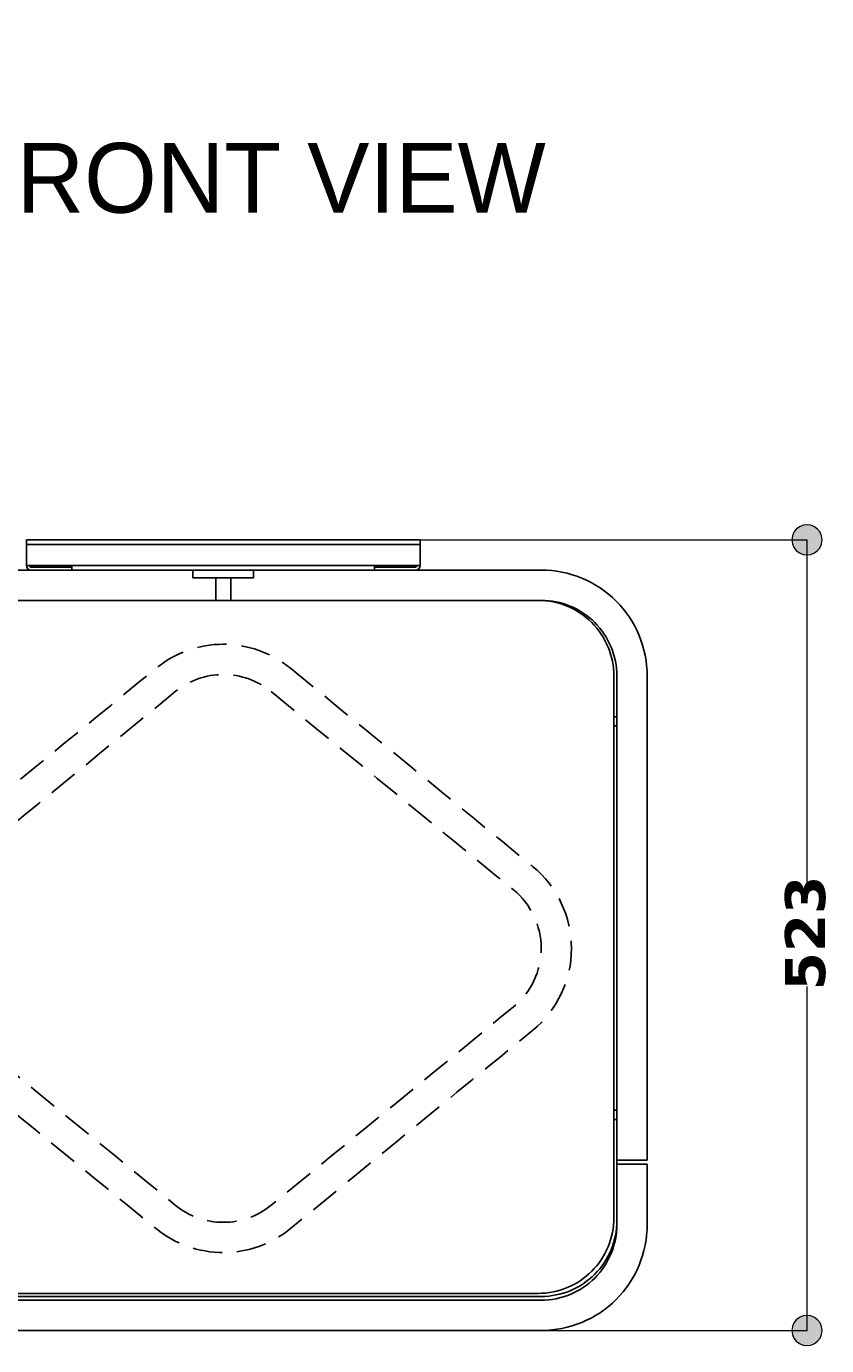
# Model space of a CAD drawing. Header units: millimetres. Extents: x 10 to 196, y -4 to 305.
# Tile 3 of 14: x 66 to 101, y 40 to 97. Entities that reach past the tile are written whole.
import ezdxf

# ---------------------------------------------------------------- set-up
doc = ezdxf.new("R2010")
doc.units = ezdxf.units.MM
doc.header["$MEASUREMENT"] = 0
doc.linetypes.add('AI-Linetype-0', pattern=[1.905, 1.27, -0.635])
doc.linetypes.add('AI-Linetype-1', pattern=[1.905, 1.27, -0.635])
doc.layers.add('Quote', color=7, linetype='Continuous', lineweight=0)

# ---------------------------------------------------------------- blocks, each defined once
blk = doc.blocks.new('Block_3')
at = {"layer": 'Quote'}
h = blk.add_hatch(color=7, dxfattribs=at)
h.dxf.hatch_style = 2
h.paths.add_polyline_path([(99.98, 75.388), (99.812, 75.366), (99.655, 75.301), (99.521, 75.197), (99.417, 75.063), (99.352, 74.906), (99.33, 74.738), (99.352, 74.571), (99.417, 74.413), (99.521, 74.28), (99.655, 74.176), (99.812, 74.111), (99.98, 74.088), (100.148, 74.111), (100.305, 74.176), (100.439, 74.28), (100.543, 74.413), (100.608, 74.571), (100.63, 74.738), (100.608, 74.906), (100.543, 75.063), (100.439, 75.197), (100.305, 75.301), (100.148, 75.366), (99.98, 75.388)])
h = blk.add_hatch(color=7, dxfattribs=at)
h.dxf.hatch_style = 2
h.paths.add_polyline_path([(99.98, 40.126), (100.148, 40.148), (100.305, 40.213), (100.439, 40.317), (100.543, 40.451), (100.608, 40.608), (100.63, 40.776), (100.608, 40.944), (100.543, 41.101), (100.439, 41.235), (100.305, 41.339), (100.148, 41.404), (99.98, 41.426), (99.812, 41.404), (99.655, 41.339), (99.521, 41.235), (99.417, 41.101), (99.352, 40.944), (99.33, 40.776), (99.352, 40.608), (99.417, 40.451), (99.521, 40.317), (99.655, 40.213), (99.812, 40.148), (99.98, 40.126)])
at = {"layer": 'Quote', "color": 7, "lineweight": 9}
for p, q in [((83.374, 74.738), (99.992, 74.738)), ((99.98, 74.738), (99.98, 59.982)), ((99.98, 55.559), (99.98, 40.776)), ((83.374, 40.776), (99.992, 40.776))]:
    blk.add_line(p, q, dxfattribs=at)
at = {"layer": 'Quote'}
for points in [[(99.98, 75.388), (99.812, 75.366), (99.655, 75.301), (99.521, 75.197), (99.417, 75.063), (99.352, 74.906), (99.33, 74.738), (99.352, 74.571), (99.417, 74.413), (99.521, 74.28), (99.655, 74.176), (99.812, 74.111), (99.98, 74.088), (100.148, 74.111), (100.305, 74.176), (100.439, 74.28), (100.543, 74.413), (100.608, 74.571), (100.63, 74.738), (100.608, 74.906), (100.543, 75.063), (100.439, 75.197), (100.305, 75.301), (100.148, 75.366), (99.98, 75.388)], [(99.98, 40.126), (100.148, 40.148), (100.305, 40.213), (100.439, 40.317), (100.543, 40.451), (100.608, 40.608), (100.63, 40.776), (100.608, 40.944), (100.543, 41.101), (100.439, 41.235), (100.305, 41.339), (100.148, 41.404), (99.98, 41.426), (99.812, 41.404), (99.655, 41.339), (99.521, 41.235), (99.417, 41.101), (99.352, 40.944), (99.33, 40.776), (99.352, 40.608), (99.417, 40.451), (99.521, 40.317), (99.655, 40.213), (99.812, 40.148), (99.98, 40.126)]]:
    blk.add_lwpolyline(points, dxfattribs=at)
at = {"layer": 'Quote', "insert": (100.792, 55.385), "char_height": 0.2, "attachment_point": 7, "rotation": 90}
blk.add_mtext('\\C7;\\FVerdana Bold|b1|i0|c1;\\H1.720892;\\W1.000000;523', dxfattribs=at)
blk = doc.blocks.new('Block_0')
at = {"layer": 'Quote', "color": 7, "lineweight": 25}
for p, q in [((66.47, 74.738), (83.37, 74.738)), ((66.47, 74.543), (66.47, 74.738)), ((83.37, 74.543), (66.47, 74.543)), ((66.47, 74.543), (66.47, 73.633)), ((83.37, 74.738), (83.37, 74.543)), ((83.37, 74.543), (83.37, 73.633)), ((66.47, 73.633), (68.42, 73.633)), ((66.665, 73.568), (68.42, 73.568)), ((68.42, 73.633), (81.42, 73.633)), ((68.42, 73.45), (68.42, 73.633)), ((68.42, 73.45), (68.42, 73.438)), ((76.22, 73.438), (73.62, 73.438)), ((73.62, 73.113), (76.22, 73.113)), ((75.245, 73.113), (75.245, 72.138)), ((75.245, 73.113), (76.22, 73.113)), ((76.22, 73.113), (76.22, 73.438)), ((88.57, 73.438), (76.22, 73.438)), ((83.37, 73.633), (81.42, 73.633)), ((81.42, 73.633), (81.42, 73.45)), ((83.175, 73.568), (81.42, 73.568)), ((81.42, 73.45), (81.42, 73.438)), ((75.245, 72.138), (74.595, 72.138)), ((75.245, 72.138), (88.57, 72.138)), ((91.69, 45.618), (91.69, 68.888)), ((91.82, 68.888), (91.82, 48.088)), ((93.12, 48.088), (93.12, 68.888)), ((91.82, 67.133), (91.69, 67.133)), ((91.69, 66.743), (91.82, 66.743)), ((91.82, 50.233), (91.69, 50.233)), ((91.69, 49.843), (91.82, 49.843)), ((91.82, 48.088), (93.12, 48.088)), ((91.82, 47.926), (91.82, 48.088)), ((91.82, 47.926), (91.82, 45.326)), ((93.12, 47.926), (91.82, 47.926)), ((93.12, 45.326), (93.12, 47.926)), ((61.27, 42.238), (88.57, 42.238)), ((88.57, 42.076), (61.27, 42.076)), ((61.4, 42.368), (88.44, 42.368)), ((61.27, 40.776), (88.57, 40.776))]:
    blk.add_line(p, q, dxfattribs=at)
for points, knots in [([(61.27, 73.438), (60.064, 73.438), (58.906, 72.959), (58.053, 72.106), (57.2, 71.253), (56.72, 70.095), (56.72, 68.888), (56.72, 61.955), (56.72, 55.022), (56.72, 48.088), (57.154, 48.088), (57.587, 48.088), (58.02, 48.088), (58.02, 55.022), (58.02, 61.955), (58.02, 68.888), (58.02, 69.75), (58.363, 70.577), (58.972, 71.187), (59.582, 71.796), (60.408, 72.138), (61.27, 72.138), (65.712, 72.138), (70.154, 72.138), (74.595, 72.138), (74.595, 72.463), (74.595, 72.788), (74.595, 73.113), (74.27, 73.113), (73.945, 73.113), (73.62, 73.113), (73.62, 73.222), (73.62, 73.33), (73.62, 73.438), (69.504, 73.438), (65.387, 73.438), (61.27, 73.438)], [0, 0, 0, 0, 1, 1, 1, 2, 2, 2, 3, 3, 3, 4, 4, 4, 5, 5, 5, 6, 6, 6, 7, 7, 7, 8, 8, 8, 9, 9, 9, 10, 10, 10, 11, 11, 11, 12, 12, 12, 12]), ([(93.12, 68.888), (93.12, 70.095), (92.641, 71.252), (91.788, 72.106), (90.934, 72.959), (89.777, 73.438), (88.57, 73.438)], [0, 0, 0, 0, 1, 1, 1, 2, 2, 2, 2]), ([(91.69, 68.888), (91.69, 69.75), (91.348, 70.577), (90.738, 71.187), (90.129, 71.796), (89.302, 72.138), (88.44, 72.138)], [0, 0, 0, 0, 1, 1, 1, 2, 2, 2, 2]), ([(91.82, 68.888), (91.82, 69.75), (91.478, 70.577), (90.868, 71.187), (90.259, 71.796), (89.432, 72.138), (88.57, 72.138)], [0, 0, 0, 0, 1, 1, 1, 2, 2, 2, 2]), ([(88.44, 42.368), (89.302, 42.368), (90.129, 42.711), (90.738, 43.32), (91.348, 43.93), (91.69, 44.757), (91.69, 45.618)], [0, 0, 0, 0, 1, 1, 1, 2, 2, 2, 2]), ([(88.57, 42.238), (89.432, 42.238), (90.259, 42.581), (90.868, 43.19), (91.478, 43.8), (91.82, 44.626), (91.82, 45.488)], [0, 0, 0, 0, 1, 1, 1, 2, 2, 2, 2]), ([(88.57, 42.076), (89.432, 42.076), (90.259, 42.418), (90.868, 43.028), (91.478, 43.637), (91.82, 44.464), (91.82, 45.326)], [0, 0, 0, 0, 1, 1, 1, 2, 2, 2, 2]), ([(88.57, 40.776), (89.777, 40.776), (90.934, 41.255), (91.788, 42.109), (92.641, 42.962), (93.12, 44.119), (93.12, 45.326)], [0, 0, 0, 0, 1, 1, 1, 2, 2, 2, 2])]:
    blk.add_open_spline(points, degree=3, knots=knots, dxfattribs=at)
for points in [[(66.47, 73.633), (66.47, 73.526), (66.558, 73.438), (66.665, 73.438)], [(66.6, 73.633), (66.6, 73.598), (66.629, 73.568), (66.665, 73.568)], [(83.175, 73.438), (83.283, 73.438), (83.37, 73.526), (83.37, 73.633)], [(83.175, 73.568), (83.211, 73.568), (83.24, 73.598), (83.24, 73.633)]]:
    blk.add_open_spline(points, degree=3, dxfattribs=at)
at = {"layer": 'Quote', "color": 251, "linetype": 'AI-Linetype-1', "lineweight": 25}
blk.add_open_spline([(77.803, 69.224), (76.99, 69.89), (75.971, 70.253), (74.92, 70.253), (73.869, 70.253), (72.851, 69.89), (72.038, 69.224), (68.571, 66.386), (65.105, 63.547), (61.638, 60.709), (60.582, 59.845), (59.97, 58.553), (59.97, 57.188), (59.97, 55.824), (60.582, 54.532), (61.638, 53.668), (65.105, 50.83), (68.571, 47.991), (72.038, 45.153), (72.851, 44.487), (73.869, 44.123), (74.92, 44.123), (75.971, 44.123), (76.99, 44.487), (77.803, 45.153), (81.269, 47.991), (84.736, 50.83), (88.203, 53.668), (89.258, 54.532), (89.87, 55.824), (89.87, 57.188), (89.87, 58.553), (89.258, 59.845), (88.203, 60.709), (84.736, 63.547), (81.269, 66.386), (77.803, 69.224)], degree=3, knots=[0, 0, 0, 0, 1, 1, 1, 2, 2, 2, 3, 3, 3, 4, 4, 4, 5, 5, 5, 6, 6, 6, 7, 7, 7, 8, 8, 8, 9, 9, 9, 10, 10, 10, 11, 11, 11, 12, 12, 12, 12], dxfattribs=at)
at = {"layer": 'Quote', "color": 251, "linetype": 'AI-Linetype-0', "lineweight": 25}
blk.add_open_spline([(76.979, 68.218), (76.398, 68.694), (75.671, 68.953), (74.92, 68.953), (74.17, 68.953), (73.442, 68.694), (72.861, 68.218), (69.395, 65.38), (65.928, 62.541), (62.461, 59.703), (61.708, 59.086), (61.27, 58.163), (61.27, 57.188), (61.27, 56.214), (61.708, 55.291), (62.461, 54.674), (65.928, 51.835), (69.395, 48.997), (72.861, 46.159), (73.442, 45.683), (74.17, 45.423), (74.92, 45.423), (75.671, 45.423), (76.398, 45.683), (76.979, 46.159), (80.446, 48.997), (83.913, 51.835), (87.379, 54.674), (88.133, 55.291), (88.57, 56.214), (88.57, 57.188), (88.57, 58.163), (88.133, 59.086), (87.379, 59.703), (83.913, 62.541), (80.446, 65.38), (76.979, 68.218)], degree=3, knots=[0, 0, 0, 0, 1, 1, 1, 2, 2, 2, 3, 3, 3, 4, 4, 4, 5, 5, 5, 6, 6, 6, 7, 7, 7, 8, 8, 8, 9, 9, 9, 10, 10, 10, 11, 11, 11, 12, 12, 12, 12], dxfattribs=at)
at = {"layer": 'Quote'}
blk.add_blockref('Block_3', (0, 0), dxfattribs=at)

msp = doc.modelspace()

# ---------------------------------------------------------------- block references
at = {"layer": 'Quote'}
msp.add_blockref('Block_0', (0, 0), dxfattribs=at)

# ---------------------------------------------------------------- texts
at = {"layer": 'Quote', "insert": (63.605, 88.747), "char_height": 0.2, "attachment_point": 7}
msp.add_mtext('\\C7;\\FMyriad Pro|b0|i0|c1;\\H2.997200;\\W1.000000;FRONT VIEW', dxfattribs=at)

doc.saveas('drawing.dxf')
